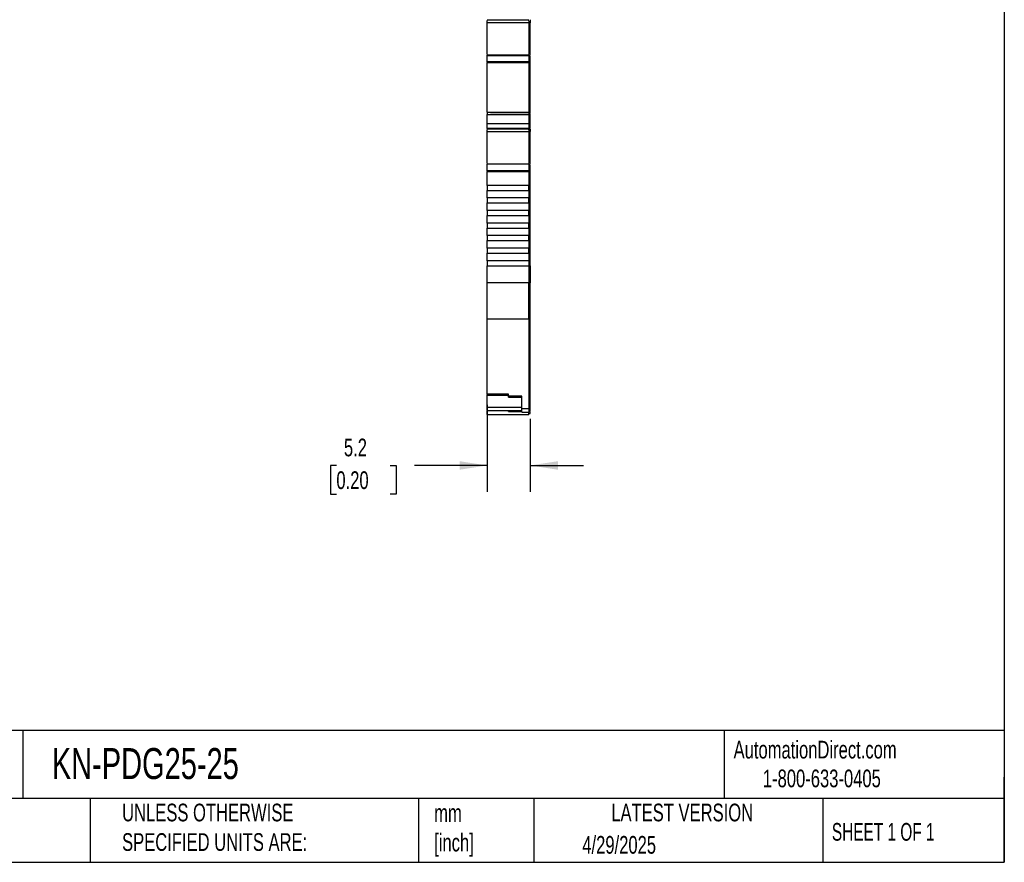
# Model space of a CAD drawing. Header units: millimetres. Extents: x 6 to 273, y 6 to 210.
# Tile 6 of 13: x 155 to 273, y 6 to 107. Entities that reach past the tile are written whole.
import ezdxf

# ---------------------------------------------------------------- set-up
doc = ezdxf.new("R2010")
doc.units = ezdxf.units.MM
doc.linetypes.add('SLD-Solid', pattern=[0])
doc.layers.add('DIMENSIONS', color=140, linetype='SLD-Solid', lineweight=25)
doc.layers.add('TEXT', color=140, linetype='SLD-Solid', lineweight=25)
doc.styles.add('SLDTEXTSTYLE0', font='TXT', dxfattribs={"width": 0.7})
doc.styles.add('SLDTEXTSTYLE1', font='TXT', dxfattribs={"width": 0.65})
doc.dimstyles.new('SLDDIMSTYLE1', dxfattribs={"dimtxt": 2.158008, "dimasz": 3.302, "dimexe": 0, "dimexo": 0.0625, "dimgap": 0.539502, "dimtad": 0, "dimtih": 1, "dimtoh": 1, "dimrnd": 1e-09, "dimzin": 12, "dimdsep": 46, "dimtxsty": 'SLDTEXTSTYLE0', "dimsah": 1, "dimcen": 0.09, "dimadec": 0, "dimazin": 3, "dimtfac": 1, "dimtmove": 0, "dimatfit": 0, "dimfxl": 0, "dimfrac": 2, "dimtolj": 1, "dimtzin": 12, "dimarcsym": 0})

# ---------------------------------------------------------------- blocks, each defined once
blk = doc.blocks.new('_D_3')
at = {"layer": 'DIMENSIONS'}
for p, q in [((211.24, 61.05), (211.24, 50.62)), ((216.39, 59.38), (216.39, 50.62)), ((193.22, 53.79), (192.5, 53.79)), ((192.5, 53.79), (192.5, 50.36)), ((199.64, 53.79), (200.36, 53.79)), ((200.36, 53.79), (200.36, 50.36)), ((211.24, 53.79), (202.56, 53.79)), ((216.39, 53.79), (222.74, 53.79)), ((192.5, 50.36), (193.22, 50.36)), ((200.36, 50.36), (199.64, 50.36))]:
    blk.add_line(p, q, dxfattribs=at)
for points in [[(211.24, 53.79), (207.94, 54.3), (207.94, 53.28)], [(216.39, 53.79), (219.69, 53.28), (219.69, 54.3)]]:
    blk.add_solid(points, dxfattribs=at)
at = {"layer": 'DIMENSIONS', "char_height": 2.117, "attachment_point": 1, "style": 'SLDTEXTSTYLE0'}
for s, insert in [('5.2', (194.12, 57)), ('0.20', (193.22, 53.09))]:
    blk.add_mtext(s, dxfattribs=dict(at, insert=insert))

msp = doc.modelspace()

# ---------------------------------------------------------------- linework, layer by layer
for p, q in [((211.24, 107.079), (211.24, 107.063)), ((211.24, 107.063), (216.14, 107.063)), ((211.24, 106.733), (216.24, 106.733)), ((211.24, 102.942), (211.24, 106.733)), ((216.14, 107.063), (216.14, 107.024)), ((216.24, 107.024), (216.14, 107.024)), ((216.14, 107.015), (216.24, 107.015)), ((216.24, 107.063), (216.24, 107.079)), ((216.24, 106.733), (216.24, 102.942)), ((216.39, 106.707), (216.24, 106.707)), ((216.39, 102.841), (216.39, 106.707)), ((211.24, 102.878), (216.24, 102.878)), ((211.24, 102.808), (211.24, 102.878)), ((211.24, 102.808), (216.24, 102.808)), ((211.24, 102.035), (211.24, 102.808)), ((216.24, 102.878), (216.24, 102.808)), ((216.24, 102.808), (216.24, 102.035)), ((216.24, 102.777), (216.39, 102.777)), ((216.24, 102.714), (216.39, 102.714)), ((216.39, 102.009), (216.39, 102.714)), ((216.24, 102.035), (211.24, 102.035)), ((211.24, 101.957), (216.24, 101.957)), ((211.24, 96.035), (211.24, 101.957)), ((216.24, 102.009), (216.39, 102.009)), ((216.24, 101.957), (216.24, 96.035)), ((216.24, 101.957), (216.39, 101.957)), ((216.39, 95.935), (216.39, 101.957)), ((216.24, 95.971), (211.24, 95.971)), ((211.633, 95.971), (211.24, 95.971)), ((212.115, 95.971), (211.24, 95.971)), ((211.633, 95.971), (211.24, 95.971)), ((211.24, 95.749), (216.24, 95.749)), ((211.24, 94.623), (211.24, 95.749)), ((212.04, 95.971), (211.74, 95.971)), ((211.74, 95.971), (211.74, 95.971)), ((211.74, 95.971), (212.04, 95.971)), ((211.84, 95.971), (211.84, 95.971)), ((212.04, 95.971), (215.589, 95.971)), ((215.589, 95.971), (212.04, 95.971)), ((212.04, 95.971), (212.04, 95.971)), ((212.04, 95.971), (212.04, 95.971)), ((215.39, 95.971), (212.24, 95.971)), ((215.515, 95.971), (216.24, 95.971)), ((215.59, 95.971), (215.59, 95.971)), ((215.59, 95.971), (215.89, 95.971)), ((215.89, 95.971), (215.59, 95.971)), ((215.59, 95.971), (215.59, 95.971)), ((215.79, 95.971), (215.79, 95.971)), ((215.89, 95.971), (215.89, 95.971)), ((216.24, 95.871), (216.39, 95.871)), ((216.24, 95.871), (216.39, 95.871)), ((216.24, 95.749), (216.24, 94.623)), ((216.24, 95.723), (216.39, 95.723)), ((216.39, 94.666), (216.39, 95.723)), ((216.24, 94.623), (211.24, 94.623)), ((211.24, 94.064), (211.24, 94.623)), ((216.24, 94.666), (216.39, 94.666)), ((216.24, 94.623), (216.24, 94.064)), ((216.24, 94.156), (216.39, 94.156)), ((216.39, 94.156), (216.39, 94.666)), ((216.24, 94.064), (211.24, 94.064)), ((211.24, 94.064), (211.24, 94.048)), ((211.24, 94.048), (216.14, 94.048)), ((211.24, 93.718), (216.24, 93.718)), ((211.24, 89.927), (211.24, 93.718)), ((216.14, 94.048), (216.14, 94.009)), ((216.14, 94.009), (216.24, 94.009)), ((216.14, 94.001), (216.24, 94.001)), ((216.24, 94.106), (216.39, 94.106)), ((216.24, 94.101), (216.39, 94.101)), ((216.24, 94.089), (216.39, 94.089)), ((216.24, 93.718), (216.24, 89.927)), ((216.39, 93.693), (216.24, 93.693)), ((216.39, 94.101), (216.39, 94.106)), ((216.39, 89.826), (216.39, 93.693)), ((211.24, 89.863), (216.24, 89.863)), ((211.24, 89.793), (211.24, 89.863)), ((216.24, 89.793), (211.24, 89.793)), ((211.24, 89.02), (211.24, 89.793)), ((216.24, 89.863), (216.24, 89.793)), ((216.24, 89.793), (216.24, 89.02)), ((216.24, 89.762), (216.39, 89.762)), ((216.24, 89.699), (216.39, 89.699)), ((216.39, 88.994), (216.39, 89.699)), ((216.24, 89.02), (211.24, 89.02)), ((211.24, 88.942), (216.24, 88.942)), ((211.24, 87.271), (211.24, 88.942)), ((216.24, 88.994), (216.39, 88.994)), ((216.24, 88.942), (216.24, 87.271)), ((216.24, 88.942), (216.39, 88.942)), ((216.39, 87.271), (216.39, 88.942)), ((216.24, 87.271), (211.24, 87.271)), ((216.24, 87.271), (216.39, 87.271)), ((216.39, 77.671), (216.39, 87.271)), ((211.24, 86.671), (216.24, 86.671)), ((211.24, 85.771), (211.24, 86.671)), ((216.24, 86.671), (216.24, 85.771)), ((216.24, 85.771), (211.24, 85.771)), ((211.24, 85.171), (216.24, 85.171)), ((211.24, 84.271), (211.24, 85.171)), ((216.24, 85.171), (216.24, 84.271)), ((216.24, 84.271), (211.24, 84.271)), ((211.24, 83.671), (216.24, 83.671)), ((211.24, 82.771), (211.24, 83.671)), ((216.24, 83.671), (216.24, 82.771)), ((216.24, 82.771), (211.24, 82.771)), ((211.24, 82.171), (216.24, 82.171)), ((211.24, 81.271), (211.24, 82.171)), ((216.24, 81.271), (211.24, 81.271)), ((216.24, 82.171), (216.24, 81.271)), ((211.24, 80.671), (216.24, 80.671)), ((211.24, 79.771), (211.24, 80.671)), ((216.24, 80.671), (216.24, 79.771)), ((216.24, 79.771), (211.24, 79.771)), ((211.24, 79.171), (216.24, 79.171)), ((211.24, 78.271), (211.24, 79.171)), ((216.24, 79.171), (216.24, 78.271)), ((216.24, 78.271), (211.24, 78.271)), ((211.24, 77.671), (216.24, 77.671)), ((211.24, 75.61), (211.24, 77.671)), ((216.24, 77.671), (216.24, 75.61)), ((216.24, 77.671), (216.39, 77.671)), ((216.39, 77.671), (216.39, 75.61)), ((216.24, 75.61), (211.24, 75.61)), ((216.39, 75.61), (216.24, 75.61)), ((211.24, 71.32), (216.24, 71.32)), ((211.24, 62.317), (211.24, 71.32)), ((216.24, 71.406), (216.39, 71.406)), ((216.24, 71.32), (216.24, 60.567)), ((216.39, 60.653), (216.39, 71.406)), ((213.79, 62.317), (211.24, 62.317)), ((211.24, 60.739), (211.24, 62.217)), ((211.24, 62.203), (213.79, 62.203)), ((213.79, 62.06), (213.79, 62.317)), ((215.39, 62.06), (213.79, 62.06)), ((213.79, 61.947), (215.39, 61.947)), ((215.39, 60.567), (215.39, 62.06)), ((211.24, 60.739), (215.39, 60.739)), ((211.24, 60.361), (215.39, 60.361)), ((213.79, 60.253), (215.39, 60.253)), ((216.24, 60.567), (215.39, 60.567)), ((215.39, 60.161), (216.24, 60.161)), ((216.24, 60.653), (216.39, 60.653)), ((216.24, 60.261), (216.39, 60.261)), ((211.24, 59.899), (216.24, 59.899)), ((216.24, 59.999), (216.39, 59.999))]:
    msp.add_line(p, q)
for points, knots in [([(211.24, 106.733), (211.24, 106.785), (211.24, 106.871), (211.24, 106.954), (211.24, 106.986)], [0, 0, 0, 0, 0.6121541, 1, 1, 1, 1]), ([(216.24, 106.952), (216.24, 106.927), (216.24, 106.855), (216.24, 106.782), (216.24, 106.733)], [0, 0, 0, 0, 0.3409654, 1, 1, 1, 1]), ([(216.39, 107.052), (216.39, 107.004), (216.39, 106.892), (216.39, 106.775), (216.39, 106.707)], [0, 0, 0, 0, 0.422181, 1, 1, 1, 1]), ([(211.24, 95.971), (211.24, 95.971), (211.24, 95.949), (211.24, 95.869), (211.24, 95.812), (211.24, 95.749)], [0, 0, 0, 0, 0.5, 0.5, 1, 1, 1, 1]), ([(213.74, 95.971), (213.358, 95.971), (212.966, 95.971), (212.239, 95.971), (211.905, 95.971), (211.633, 95.971)], [0, 0, 0, 0, 0.5, 0.5, 1, 1, 1, 1]), ([(211.633, 95.971), (211.905, 95.971), (212.239, 95.971), (212.966, 95.971), (213.358, 95.971), (213.74, 95.971)], [0, 0, 0, 0, 0.5, 0.5, 1, 1, 1, 1]), ([(212.04, 95.971), (212.026, 95.971), (211.998, 95.971), (211.958, 95.971), (211.924, 95.971), (211.896, 95.971), (211.874, 95.971), (211.857, 95.971), (211.847, 95.971), (211.841, 95.971), (211.84, 95.971), (211.84, 95.971)], [0, 0, 0, 0, 0.1382568, 0.269718, 0.3943856, 0.5122624, 0.6233526, 0.7276621, 0.8251989, 0.9159735, 1, 1, 1, 1]), ([(211.84, 95.971), (211.841, 95.971), (211.842, 95.971), (211.857, 95.971), (211.883, 95.971), (211.924, 95.971), (211.978, 95.971), (212.019, 95.971), (212.04, 95.971)], [0, 0, 0, 0, 0.1286648, 0.272507, 0.4315538, 0.6058182, 0.7953022, 1, 1, 1, 1]), ([(212.111, 95.971), (212.107, 95.971), (212.08, 95.971), (212.05, 95.971), (212.043, 95.971), (212.04, 95.971)], [0, 0, 0, 0, 0.0880131, 0.5440066, 1, 1, 1, 1]), ([(212.04, 95.971), (212.04, 95.971), (212.061, 95.971), (212.135, 95.971), (212.187, 95.971), (212.24, 95.971)], [0, 0, 0, 0, 0.5, 0.5, 1, 1, 1, 1]), ([(215.99, 95.971), (215.989, 95.971), (215.987, 95.971), (215.974, 95.971), (215.952, 95.971), (215.922, 95.971), (215.883, 95.971), (215.801, 95.971), (215.642, 95.971), (215.357, 95.971), (215.006, 95.971), (214.649, 95.971), (214.321, 95.971), (214.035, 95.971), (213.838, 95.971), (213.74, 95.971)], [0, 0, 0, 0, 0.0404884, 0.0807074, 0.1207951, 0.160891, 0.2011345, 0.2416633, 0.370785, 0.5000504, 0.6291719, 0.7584373, 0.8391118, 0.9192605, 1, 1, 1, 1]), ([(213.74, 95.971), (213.789, 95.971), (213.888, 95.971), (214.034, 95.971), (214.177, 95.971), (214.318, 95.971), (214.457, 95.971), (214.691, 95.971), (215.006, 95.971), (215.357, 95.971), (215.642, 95.971), (215.823, 95.971), (215.926, 95.971), (215.98, 95.971), (215.986, 95.971), (215.99, 95.971)], [0, 0, 0, 0, 0.0404884, 0.0807074, 0.1207951, 0.160891, 0.2011345, 0.2416633, 0.370785, 0.5000504, 0.6291719, 0.7584373, 0.8391118, 0.9192605, 1, 1, 1, 1]), ([(215.39, 95.971), (215.442, 95.971), (215.494, 95.971), (215.568, 95.971), (215.59, 95.971), (215.59, 95.971)], [0, 0, 0, 0, 0.5, 0.5, 1, 1, 1, 1]), ([(215.59, 95.971), (215.587, 95.971), (215.58, 95.971), (215.544, 95.971), (215.51, 95.971), (215.499, 95.971)], [0, 0, 0, 0, 0.4, 0.8, 1, 1, 1, 1]), ([(215.79, 95.971), (215.789, 95.971), (215.787, 95.971), (215.772, 95.971), (215.746, 95.971), (215.706, 95.971), (215.652, 95.971), (215.61, 95.971), (215.589, 95.971)], [0, 0, 0, 0, 0.1286648, 0.272507, 0.4315538, 0.6058182, 0.7953022, 1, 1, 1, 1]), ([(215.589, 95.971), (215.603, 95.971), (215.632, 95.971), (215.671, 95.971), (215.706, 95.971), (215.734, 95.971), (215.756, 95.971), (215.772, 95.971), (215.783, 95.971), (215.789, 95.971), (215.789, 95.971), (215.79, 95.971)], [0, 0, 0, 0, 0.1382524, 0.2697104, 0.3943757, 0.5122514, 0.6233416, 0.7276522, 0.8251911, 0.9159691, 1, 1, 1, 1]), ([(216.24, 95.971), (216.24, 95.97), (216.24, 95.969), (216.24, 95.957), (216.24, 95.937), (216.24, 95.901), (216.24, 95.842), (216.24, 95.78), (216.24, 95.749)], [0, 0, 0, 0, 0.1263351, 0.249607, 0.3732705, 0.5007487, 0.7496073, 1, 1, 1, 1]), ([(216.39, 95.723), (216.39, 95.765), (216.39, 95.803), (216.39, 95.856), (216.39, 95.871), (216.39, 95.871)], [0, 0, 0, 0, 0.5, 0.5, 1, 1, 1, 1]), ([(211.24, 93.718), (211.24, 93.771), (211.24, 93.856), (211.24, 93.939), (211.24, 93.971)], [0, 0, 0, 0, 0.6121507, 1, 1, 1, 1]), ([(216.24, 93.937), (216.24, 93.912), (216.24, 93.84), (216.24, 93.767), (216.24, 93.718)], [0, 0, 0, 0, 0.3409615, 1, 1, 1, 1]), ([(216.39, 94.037), (216.39, 93.989), (216.39, 93.877), (216.39, 93.76), (216.39, 93.693)], [0, 0, 0, 0, 0.422181, 1, 1, 1, 1]), ([(211.24, 87.271), (211.24, 87.271), (211.24, 87.239), (211.24, 87.128), (211.24, 87.049), (211.24, 86.892), (211.24, 86.814), (211.24, 86.703), (211.24, 86.671), (211.24, 86.671)], [0, 0, 0, 0, 0.25, 0.25, 0.5, 0.5, 0.75, 0.75, 1, 1, 1, 1]), ([(216.24, 86.671), (216.24, 86.671), (216.24, 86.703), (216.24, 86.814), (216.24, 86.892), (216.24, 87.049), (216.24, 87.128), (216.24, 87.239), (216.24, 87.271), (216.24, 87.271)], [0, 0, 0, 0, 0.25, 0.25, 0.5, 0.5, 0.75, 0.75, 1, 1, 1, 1]), ([(211.24, 85.771), (211.24, 85.771), (211.24, 85.739), (211.24, 85.628), (211.24, 85.549), (211.24, 85.392), (211.24, 85.314), (211.24, 85.203), (211.24, 85.171), (211.24, 85.171)], [0, 0, 0, 0, 0.25, 0.25, 0.5, 0.5, 0.75, 0.75, 1, 1, 1, 1]), ([(216.24, 85.171), (216.24, 85.171), (216.24, 85.203), (216.24, 85.314), (216.24, 85.392), (216.24, 85.549), (216.24, 85.628), (216.24, 85.739), (216.24, 85.771), (216.24, 85.771)], [0, 0, 0, 0, 0.25, 0.25, 0.5, 0.5, 0.75, 0.75, 1, 1, 1, 1]), ([(211.24, 84.271), (211.24, 84.271), (211.24, 84.239), (211.24, 84.128), (211.24, 84.049), (211.24, 83.892), (211.24, 83.814), (211.24, 83.703), (211.24, 83.671), (211.24, 83.671)], [0, 0, 0, 0, 0.25, 0.25, 0.5, 0.5, 0.75, 0.75, 1, 1, 1, 1]), ([(216.24, 83.671), (216.24, 83.671), (216.24, 83.703), (216.24, 83.814), (216.24, 83.892), (216.24, 84.049), (216.24, 84.128), (216.24, 84.239), (216.24, 84.271), (216.24, 84.271)], [0, 0, 0, 0, 0.25, 0.25, 0.5, 0.5, 0.75, 0.75, 1, 1, 1, 1]), ([(211.24, 82.771), (211.24, 82.771), (211.24, 82.739), (211.24, 82.628), (211.24, 82.549), (211.24, 82.392), (211.24, 82.314), (211.24, 82.203), (211.24, 82.171), (211.24, 82.171)], [0, 0, 0, 0, 0.25, 0.25, 0.5, 0.5, 0.75, 0.75, 1, 1, 1, 1]), ([(216.24, 82.171), (216.24, 82.171), (216.24, 82.203), (216.24, 82.314), (216.24, 82.392), (216.24, 82.549), (216.24, 82.628), (216.24, 82.739), (216.24, 82.771), (216.24, 82.771)], [0, 0, 0, 0, 0.25, 0.25, 0.5, 0.5, 0.75, 0.75, 1, 1, 1, 1]), ([(211.24, 81.271), (211.24, 81.271), (211.24, 81.239), (211.24, 81.128), (211.24, 81.049), (211.24, 80.892), (211.24, 80.814), (211.24, 80.703), (211.24, 80.671), (211.24, 80.671)], [0, 0, 0, 0, 0.25, 0.25, 0.5, 0.5, 0.75, 0.75, 1, 1, 1, 1]), ([(216.24, 80.671), (216.24, 80.671), (216.24, 80.703), (216.24, 80.814), (216.24, 80.892), (216.24, 81.049), (216.24, 81.128), (216.24, 81.239), (216.24, 81.271), (216.24, 81.271)], [0, 0, 0, 0, 0.25, 0.25, 0.5, 0.5, 0.75, 0.75, 1, 1, 1, 1]), ([(211.24, 79.771), (211.24, 79.771), (211.24, 79.739), (211.24, 79.628), (211.24, 79.549), (211.24, 79.392), (211.24, 79.314), (211.24, 79.203), (211.24, 79.171), (211.24, 79.171)], [0, 0, 0, 0, 0.25, 0.25, 0.5, 0.5, 0.75, 0.75, 1, 1, 1, 1]), ([(216.24, 79.171), (216.24, 79.171), (216.24, 79.203), (216.24, 79.314), (216.24, 79.392), (216.24, 79.549), (216.24, 79.628), (216.24, 79.739), (216.24, 79.771), (216.24, 79.771)], [0, 0, 0, 0, 0.25, 0.25, 0.5, 0.5, 0.75, 0.75, 1, 1, 1, 1]), ([(211.24, 78.271), (211.24, 78.271), (211.24, 78.239), (211.24, 78.128), (211.24, 78.049), (211.24, 77.892), (211.24, 77.814), (211.24, 77.703), (211.24, 77.671), (211.24, 77.671)], [0, 0, 0, 0, 0.25, 0.25, 0.5, 0.5, 0.75, 0.75, 1, 1, 1, 1]), ([(216.24, 78.271), (216.24, 78.27), (216.24, 78.268), (216.24, 78.245), (216.24, 78.189), (216.24, 78.087), (216.24, 77.971), (216.24, 77.855), (216.24, 77.753), (216.24, 77.697), (216.24, 77.674), (216.24, 77.672), (216.24, 77.671)], [0, 0, 0, 0, 0.0600912, 0.1204627, 0.250267, 0.3800713, 0.4999949, 0.6199185, 0.7497228, 0.8795272, 0.9396246, 1, 1, 1, 1]), ([(211.24, 71.32), (211.24, 71.357), (211.24, 71.431), (211.24, 71.551), (211.24, 71.677), (211.24, 71.811), (211.24, 71.952), (211.24, 72.203), (211.24, 72.588), (211.24, 73.137), (211.24, 73.728), (211.24, 74.279), (211.24, 74.768), (211.24, 75.188), (211.24, 75.469), (211.24, 75.61)], [0, 0, 0, 0, 0.0410866, 0.0820317, 0.1229087, 0.1637912, 0.2047527, 0.2458665, 0.3728972, 0.500027, 0.6270577, 0.7541875, 0.8362015, 0.9179425, 1, 1, 1, 1]), ([(216.24, 71.32), (216.24, 71.761), (216.24, 72.396), (216.24, 73.892), (216.24, 74.751), (216.24, 75.61)], [0, 0, 0, 0, 0.5, 0.5, 1, 1, 1, 1]), ([(216.39, 71.406), (216.39, 71.838), (216.39, 72.461), (216.39, 73.926), (216.39, 74.768), (216.39, 75.61)], [0, 0, 0, 0, 0.5, 0.5, 1, 1, 1, 1]), ([(211.24, 62.317), (211.24, 62.272), (211.24, 62.205), (211.24, 62.214), (211.24, 62.216)], [0, 0, 0, 0, 0.6701557, 1, 1, 1, 1]), ([(213.79, 61.96), (213.79, 61.957), (213.79, 61.948), (213.79, 62.015), (213.79, 62.06)], [0, 0, 0, 0, 0.3298418, 1, 1, 1, 1]), ([(211.24, 60.373), (211.24, 60.37), (211.24, 60.346), (211.24, 60.45), (211.24, 60.643), (211.24, 60.739)], [0, 0, 0, 0, 0.0858756, 0.5429378, 1, 1, 1, 1]), ([(211.24, 59.899), (211.24, 59.913), (211.24, 59.941), (211.24, 60.092), (211.24, 60.251), (211.24, 60.3)], [0, 0, 0, 0, 0.409221, 0.818442, 1, 1, 1, 1]), ([(213.79, 60.253), (213.79, 60.253), (213.79, 60.248), (213.79, 60.266), (213.79, 60.309), (213.79, 60.361), (213.79, 60.387)], [0, 0, 0, 0, 0.0062787, 0.3375191, 0.6687596, 1, 1, 1, 1]), ([(215.39, 60.175), (215.39, 60.174), (215.39, 60.174), (215.39, 60.301), (215.39, 60.478), (215.39, 60.567)], [0, 0, 0, 0, 0.2462438, 0.6231219, 1, 1, 1, 1]), ([(216.24, 60.567), (216.24, 60.464), (216.24, 60.257), (216.24, 60.144), (216.24, 60.17), (216.24, 60.174)], [0, 0, 0, 0, 0.4570621, 0.9141242, 1, 1, 1, 1]), ([(216.24, 59.899), (216.24, 59.908), (216.24, 59.924), (216.24, 60.049), (216.24, 60.1)], [0, 0, 0, 0, 0.590508, 1, 1, 1, 1]), ([(216.39, 60.274), (216.39, 60.27), (216.39, 60.245), (216.39, 60.354), (216.39, 60.553), (216.39, 60.653)], [0, 0, 0, 0, 0.0858756, 0.5429378, 1, 1, 1, 1]), ([(216.39, 59.999), (216.39, 60.008), (216.39, 60.024), (216.39, 60.148), (216.39, 60.2)], [0, 0, 0, 0, 0.5785487, 1, 1, 1, 1])]:
    msp.add_open_spline(points, degree=3, knots=knots)
for points in [[(211.24, 102.035), (211.24, 102.009), (211.24, 101.983), (211.24, 101.957)], [(216.24, 102.035), (216.24, 102.022), (216.24, 101.996), (216.24, 101.97), (216.24, 101.957)], [(216.39, 101.957), (216.39, 101.974), (216.39, 101.992), (216.39, 102.009)], [(211.24, 89.02), (211.24, 88.994), (211.24, 88.968), (211.24, 88.942)], [(216.24, 88.942), (216.24, 88.968), (216.24, 88.994), (216.24, 89.02)], [(216.39, 88.942), (216.39, 88.96), (216.39, 88.977), (216.39, 88.994)]]:
    msp.add_open_spline(points, degree=3)
at = {"layer": 'TEXT'}
for p, q in [((273.05, 209.55), (273.05, 6.35)), ((273.05, 22.126), (6.35, 22.126)), ((155.759, 22.126), (155.759, 13.97)), ((239.575, 22.126), (239.575, 13.97)), ((273.05, 6.35), (273.05, 16.51)), ((273.05, 13.97), (6.35, 13.97)), ((163.78, 13.97), (163.78, 6.35)), ((203.024, 13.97), (203.024, 6.35)), ((216.812, 13.97), (216.812, 6.35)), ((251.349, 13.97), (251.349, 6.35)), ((6.35, 6.35), (273.05, 6.35))]:
    msp.add_line(p, q, dxfattribs=at)

# ---------------------------------------------------------------- texts
for s, insert, char_height, attachment_point, style in [('KN-PDG25-25', (159.208, 20.006), 3.70417, 1, 'SLDTEXTSTYLE0'), ('AutomationDirect.com', (240.695, 20.877), 2.11667, 1, 'SLDTEXTSTYLE0'), ('1-800-633-0405', (244.192, 17.437), 2.11667, 1, 'SLDTEXTSTYLE0'), ('UNLESS OTHERWISE ^JSPECIFIED UNITS ARE:', (167.608, 13.361), 2.11667, 1, 'SLDTEXTSTYLE0'), ('LATEST VERSION', (234.552, 13.364), 2.11667, 2, 'SLDTEXTSTYLE0'), ('mm^J[inch]', (204.907, 13.297), 2.1167, 1, 'SLDTEXTSTYLE0'), ('SHEET 1 OF 1', (252.441, 11.051), 2.11667, 1, 'SLDTEXTSTYLE1'), ('4/29/2025', (222.613, 9.497), 2.1167, 1, 'SLDTEXTSTYLE0')]:
    msp.add_mtext(s, dxfattribs=dict(at, insert=insert, char_height=char_height, attachment_point=attachment_point, style=style))

# ---------------------------------------------------------------- dimensions: what is measured, and where the dimension line sits
at = {"layer": 'DIMENSIONS'}
dim = msp.add_linear_dim(base=(216.39, 53.792), p1=(211.24, 62.317), p2=(216.39, 60.653), angle=0, dimstyle='SLDDIMSTYLE1', dxfattribs=at)
dim.commit()
dim.dimension.update_dxf_attribs({"geometry": '_D_3', "text_midpoint": (196.43, 53.792), "dimtype": 160})

doc.saveas('drawing.dxf')
